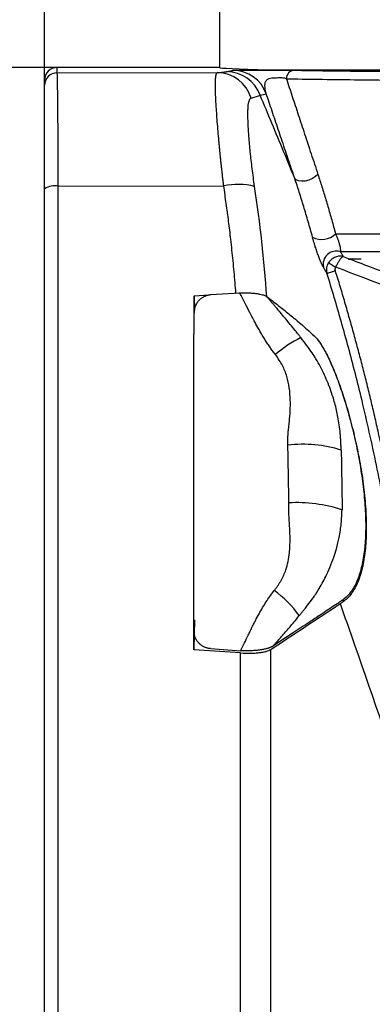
# Model space of a CAD drawing. Header units: millimetres. Extents: x 19 to 819, y 19 to 629.
# Tile 11 of 56: x 358 to 388, y 175 to 258. Entities that reach past the tile are written whole.
import ezdxf

# ---------------------------------------------------------------- set-up
doc = ezdxf.new("R2010")
doc.units = ezdxf.units.MM
doc.header["$LTSCALE"] = 3
doc.layers.add('DIMENSIONS', color=140, linetype='Continuous', lineweight=25)
doc.styles.add('SLDTEXTSTYLE0', font='TXT', dxfattribs={"width": 0.7})
doc.dimstyles.new('SLDDIMSTYLE1', dxfattribs={"dimtxt": 6.474023, "dimasz": 9.906, "dimexe": 0, "dimexo": 0.0625, "dimgap": 1.618506, "dimtad": 0, "dimtih": 1, "dimtoh": 1, "dimrnd": 1e-09, "dimzin": 12, "dimdsep": 46, "dimtxsty": 'SLDTEXTSTYLE0', "dimsah": 1, "dimcen": 0.09, "dimadec": 0, "dimazin": 3, "dimtfac": 1, "dimtofl": 0, "dimtmove": 0, "dimatfit": 3, "dimfxl": 0, "dimfrac": 2, "dimtolj": 1, "dimtzin": 12, "dimarcsym": 0})

# ---------------------------------------------------------------- blocks, each defined once
blk = doc.blocks.new('_D_1')
at = {"layer": 'DIMENSIONS'}
for p, q in [((359.923, 247.985), (359.923, 423.031)), ((493.806, 371.198), (493.806, 423.031)), ((359.923, 413.506), (408.29, 413.506)), ((417.063, 413.506), (414.889, 413.506)), ((414.889, 413.506), (414.889, 403.217)), ((436.301, 413.506), (438.475, 413.506)), ((438.475, 413.506), (438.475, 403.217)), ((493.806, 413.506), (445.073, 413.506)), ((414.889, 403.217), (417.063, 403.217)), ((438.475, 403.217), (436.301, 403.217))]:
    blk.add_line(p, q, dxfattribs=at)
for points in [[(359.923, 413.506), (369.829, 411.982), (369.829, 415.03)], [(493.806, 413.506), (483.9, 415.03), (483.9, 411.982)]]:
    blk.add_solid(points, dxfattribs=at)
at = {"layer": 'DIMENSIONS', "char_height": 6.35, "attachment_point": 1, "style": 'SLDTEXTSTYLE0'}
for s, insert in [('133.9', (414.37, 423.141)), ('5.27', (417.063, 411.402))]:
    blk.add_mtext(s, dxfattribs=dict(at, insert=insert))
blk = doc.blocks.new('_D_2')
at = {"layer": 'DIMENSIONS'}
for p, q in [((478.075, 369.678), (319.957, 369.678)), ((329.482, 369.678), (329.482, 331.984)), ((319.863, 320.246), (317.689, 320.246)), ((317.689, 320.246), (317.689, 309.956)), ((339.101, 320.246), (341.275, 320.246)), ((341.275, 320.246), (341.275, 309.956)), ((317.689, 309.956), (319.863, 309.956)), ((341.275, 309.956), (339.101, 309.956)), ((329.482, 254.438), (329.482, 308.507)), ((370.902, 254.438), (319.957, 254.438))]:
    blk.add_line(p, q, dxfattribs=at)
for points in [[(329.482, 369.678), (327.958, 359.772), (331.006, 359.772)], [(329.482, 254.438), (331.006, 264.344), (327.958, 264.344)]]:
    blk.add_solid(points, dxfattribs=at)
at = {"layer": 'DIMENSIONS', "char_height": 6.35, "attachment_point": 1, "style": 'SLDTEXTSTYLE0'}
for s, insert in [('115.2', (317.17, 329.881)), ('4.54', (319.863, 318.142))]:
    blk.add_mtext(s, dxfattribs=dict(at, insert=insert))
blk = doc.blocks.new('_D_3')
at = {"layer": 'DIMENSIONS'}
for p, q in [((357.176, 254.438), (319.967, 254.438)), ((329.492, 254.438), (329.492, 197.811)), ((319.873, 186.072), (317.699, 186.072)), ((317.699, 186.072), (317.699, 175.783)), ((339.111, 186.072), (341.285, 186.072)), ((341.285, 186.072), (341.285, 175.783)), ((317.699, 175.783), (319.873, 175.783)), ((341.285, 175.783), (339.111, 175.783)), ((329.492, 117.299), (329.492, 174.334)), ((357.268, 117.299), (319.967, 117.299))]:
    blk.add_line(p, q, dxfattribs=at)
for points in [[(329.492, 254.438), (327.968, 244.532), (331.016, 244.532)], [(329.492, 117.299), (331.016, 127.205), (327.968, 127.205)]]:
    blk.add_solid(points, dxfattribs=at)
at = {"layer": 'DIMENSIONS', "char_height": 6.35, "attachment_point": 1, "style": 'SLDTEXTSTYLE0'}
for s, insert in [('137.1', (317.18, 195.707)), ('5.40', (319.873, 183.968))]:
    blk.add_mtext(s, dxfattribs=dict(at, insert=insert))
blk = doc.blocks.new('_D_4')
at = {"layer": 'DIMENSIONS'}
for p, q in [((495.021, 236.545), (495.021, 84.479)), ((359.923, 114.547), (359.923, 84.479)), ((359.923, 94.004), (412.053, 94.004)), ((420.825, 94.004), (418.651, 94.004)), ((418.651, 94.004), (418.651, 83.715)), ((440.064, 94.004), (442.238, 94.004)), ((442.238, 94.004), (442.238, 83.715)), ((495.021, 94.004), (448.836, 94.004)), ((418.651, 83.715), (420.825, 83.715)), ((442.238, 83.715), (440.064, 83.715))]:
    blk.add_line(p, q, dxfattribs=at)
for points in [[(359.923, 94.004), (369.829, 92.48), (369.829, 95.528)], [(495.021, 94.004), (485.115, 95.528), (485.115, 92.48)]]:
    blk.add_solid(points, dxfattribs=at)
at = {"layer": 'DIMENSIONS', "char_height": 6.35, "attachment_point": 1, "style": 'SLDTEXTSTYLE0'}
for s, insert in [('135.1', (418.133, 103.639)), ('5.32', (420.825, 91.9))]:
    blk.add_mtext(s, dxfattribs=dict(at, insert=insert))
blk = doc.blocks.new('_D_5')
at = {"layer": 'DIMENSIONS'}
for p, q in [((478.075, 369.678), (287.559, 369.678)), ((297.084, 369.678), (297.084, 268.034)), ((287.465, 256.295), (285.291, 256.295)), ((285.291, 256.295), (285.291, 246.006)), ((306.704, 256.295), (308.878, 256.295)), ((308.878, 256.295), (308.878, 246.006)), ((285.291, 246.006), (287.465, 246.006)), ((308.878, 246.006), (306.704, 246.006)), ((297.084, 117.299), (297.084, 244.557)), ((357.268, 117.299), (287.559, 117.299))]:
    blk.add_line(p, q, dxfattribs=at)
for points in [[(297.084, 369.678), (295.56, 359.772), (298.608, 359.772)], [(297.084, 117.299), (298.608, 127.205), (295.56, 127.205)]]:
    blk.add_solid(points, dxfattribs=at)
at = {"layer": 'DIMENSIONS', "char_height": 6.35, "attachment_point": 1, "style": 'SLDTEXTSTYLE0'}
for s, insert in [('252.4', (284.773, 265.93)), ('9.94', (287.465, 254.191))]:
    blk.add_mtext(s, dxfattribs=dict(at, insert=insert))

msp = doc.modelspace()

# ---------------------------------------------------------------- linework, layer by layer
for p, q in [((374.712, 268.747), (374.712, 254.438)), ((360.986, 253.987), (360.986, 254.438)), ((374.712, 254.438), (360.986, 254.438)), ((378.938, 254.245), (489.487, 254.245)), ((359.923, 252.924), (359.923, 253.375)), ((360.986, 253.987), (374.515, 253.997)), ((374.515, 253.997), (374.523, 253.997)), ((378.147, 252.091), (378.144, 252.097)), ((361.078, 244.39), (375.058, 244.413)), ((375.058, 244.413), (375.065, 244.413)), ((384.521, 240.355), (495.021, 240.355)), ((384.922, 238.849), (494.098, 238.849)), ((372.559, 235.117), (373.796, 235.196)), ((372.559, 235.117), (372.599, 233.896)), ((376.425, 235.342), (373.98, 235.186)), ((382.703, 231.725), (382.628, 231.787)), ((385.249, 209.289), (385.019, 209.308)), ((372.61, 207.684), (372.527, 205.153)), ((376.484, 204.883), (372.527, 205.153)), ((373.948, 205.248), (376.505, 205.073))]:
    msp.add_line(p, q)
at = {"flags": 128}
for points in [[(383.032, 245.381), (382.838, 245.198), (382.577, 245.035), (382.272, 244.907), (381.952, 244.826), (381.646, 244.8), (381.382, 244.83), (381.184, 244.915), (381.071, 245.046)], [(383.932, 237.905), (383.971, 237.882), (384.024, 237.85), (384.09, 237.81), (384.166, 237.764), (384.251, 237.712), (384.343, 237.656), (384.44, 237.598), (384.54, 237.538)], [(386.701, 238.225), (386.563, 238.224), (386.426, 238.222), (386.29, 238.22), (386.154, 238.219), (386.019, 238.217), (385.885, 238.215), (385.752, 238.214), (385.619, 238.212)]]:
    msp.add_lwpolyline(points, dxfattribs=at)
for centre, radius, start, end in [((375.844, 251.191), 2.999, 19.90158, 89.97142), ((381.079, 253.491), 0.713, 93.56068, 180.96575), ((360.986, 252.924), 1.062, 89.99891, 179.99891), ((374.513, 251.011), 2.986, 16.30768, 89.8088), ((375.323, 251.083), 2.998, 19.7699, 89.95107), ((360.781, 242.779), 1.638, 79.56613, 121.59594), ((376.272, 238.807), 5.735, 75.78368, 102.14667), ((383.34, 241.618), 1.729, 243.8076, 313.06888), ((384.595, 237.768), 1.129, 73.1658, 192.04099), ((386.388, 222.101), 10.622, 116.86932, 130.88776), ((381.74, 211.624), 10.919, 72.64642, 96.58471), ((381.206, 204.843), 12.761, 72.38979, 92.88671), ((374.533, 203.212), 8.441, 34.89121, 55.34455)]:
    msp.add_arc(centre, radius, start, end)
for centre, major_axis, ratio, start_param, end_param in [((360.986, 253.375), (0, 1.063), 0.999962, 0, 1.570796), ((434.212, 254.438), (59.5, 0), 0.008727, 3.141593, 3.520734), ((434.212, 254.438), (59, 0), 0.008727, 3.524112, 5.900666)]:
    msp.add_ellipse(centre, major_axis=major_axis, ratio=ratio, start_param=start_param, end_param=end_param)
for points, knots in [([(375.325, 254.081), (375.366, 254.089), (375.447, 254.103), (375.559, 254.125), (375.663, 254.147), (375.759, 254.169), (375.817, 254.183), (375.846, 254.19)], [0, 0, 0, 0, 0.2002818, 0.4004207, 0.6004186, 0.8002777, 1, 1, 1, 1]), ([(375.846, 254.19), (375.849, 254.191), (375.856, 254.192), (375.879, 254.194), (375.912, 254.196), (375.956, 254.198), (376.01, 254.199), (376.075, 254.201), (376.15, 254.203), (376.235, 254.204), (376.331, 254.206), (376.438, 254.207), (376.555, 254.209), (376.72, 254.211), (376.948, 254.213), (377.261, 254.215), (377.656, 254.217), (378.131, 254.219), (378.654, 254.22), (379.127, 254.219), (379.546, 254.218), (379.932, 254.216), (380.21, 254.214), (380.405, 254.212), (380.544, 254.21), (380.697, 254.208), (380.864, 254.205), (380.976, 254.204), (381.035, 254.203)], [0, 0, 0, 0, 0.026171, 0.05196, 0.077435, 0.10267, 0.127739, 0.152718, 0.177684, 0.202714, 0.227885, 0.253271, 0.278947, 0.304982, 0.354994, 0.405029, 0.455966, 0.528907, 0.596491, 0.651123, 0.704395, 0.758956, 0.817275, 0.841965, 0.872462, 0.908915, 0.951409, 1, 1, 1, 1]), ([(381.035, 254.203), (381.15, 254.201), (381.381, 254.197), (381.737, 254.191), (382.102, 254.185), (382.474, 254.179), (382.855, 254.173), (383.245, 254.168), (383.643, 254.162), (384.049, 254.157), (384.464, 254.151), (385.518, 254.137), (387.307, 254.116), (390.076, 254.087), (393.166, 254.06), (396.674, 254.033), (400.515, 254.008), (404.779, 253.984), (409.357, 253.964), (414.318, 253.946), (419.534, 253.932), (425.037, 253.923), (430.694, 253.917), (436.488, 253.917), (442.301, 253.921), (448.07, 253.931), (453.708, 253.945), (459.12, 253.964), (464.264, 253.987), (469.033, 254.014), (473.436, 254.045), (477.372, 254.078), (480.891, 254.113), (483.913, 254.149), (486.514, 254.187), (488.644, 254.224), (490.383, 254.262), (491.71, 254.299), (492.699, 254.335), (493.229, 254.364), (493.504, 254.385), (493.639, 254.398), (493.735, 254.411), (493.794, 254.424), (493.801, 254.433), (493.805, 254.438)], [0, 0, 0, 0, 0.0047738, 0.0095451, 0.0143147, 0.0190835, 0.0238521, 0.0286214, 0.0333921, 0.0381651, 0.042941, 0.0477207, 0.0738616, 0.100036, 0.1285333, 0.1570649, 0.1878758, 0.2187214, 0.2516716, 0.2846566, 0.3194157, 0.3542106, 0.3902891, 0.4264055, 0.4631817, 0.4999974, 0.5367731, 0.5735895, 0.6096668, 0.6457851, 0.6805414, 0.7153401, 0.7482861, 0.7812764, 0.8120824, 0.8429339, 0.8714259, 0.8999637, 0.926099, 0.9522797, 0.9618228, 0.9713601, 0.980898, 0.9904425, 1, 1, 1, 1]), ([(361.078, 244.39), (361.077, 245.065), (361.075, 245.718), (361.071, 246.983), (361.069, 247.594), (361.063, 248.772), (361.06, 249.322), (361.053, 250.347), (361.049, 250.823), (361.041, 251.694), (361.036, 252.078), (361.027, 252.748), (361.022, 253.035), (361.012, 253.502), (361.007, 253.677), (360.996, 253.917), (360.991, 253.981), (360.986, 253.987)], [0, 0, 0, 0, 0.125, 0.125, 0.25, 0.25, 0.375, 0.375, 0.5, 0.5, 0.625, 0.625, 0.75, 0.75, 0.875, 0.875, 1, 1, 1, 1]), ([(375.065, 244.413), (375.052, 244.524), (375.026, 244.745), (374.987, 245.075), (374.95, 245.403), (374.914, 245.729), (374.879, 246.052), (374.845, 246.372), (374.812, 246.687), (374.781, 246.999), (374.75, 247.307), (374.721, 247.609), (374.692, 247.906), (374.62, 248.687), (374.519, 249.887), (374.421, 251.316), (374.367, 252.479), (374.362, 253.143), (374.379, 253.495), (374.394, 253.67), (374.416, 253.81), (374.445, 253.912), (374.479, 253.98), (374.509, 253.992), (374.523, 253.997)], [0, 0, 0, 0, 0.020848, 0.041728, 0.062629, 0.083542, 0.104459, 0.125368, 0.146261, 0.167128, 0.187959, 0.208745, 0.229477, 0.250144, 0.374588, 0.49995, 0.624, 0.749779, 0.790069, 0.831046, 0.872621, 0.914703, 0.957196, 1, 1, 1, 1]), ([(374.523, 253.997), (374.569, 254.001), (374.661, 254.008), (374.787, 254.019), (374.902, 254.029), (375.008, 254.04), (375.103, 254.05), (375.188, 254.061), (375.263, 254.071), (375.305, 254.078), (375.325, 254.081)], [0, 0, 0, 0, 0.126059, 0.251798, 0.377226, 0.502352, 0.627183, 0.751729, 0.875999, 1, 1, 1, 1]), ([(378.665, 252.212), (378.652, 252.256), (378.619, 252.369), (378.584, 252.538), (378.564, 252.699), (378.557, 252.815), (378.554, 252.907), (378.555, 252.986), (378.561, 253.07), (378.58, 253.161), (378.618, 253.255), (378.67, 253.342), (378.731, 253.406), (378.834, 253.48), (379.002, 253.537), (379.194, 253.558), (379.36, 253.568), (379.54, 253.573), (379.753, 253.574), (379.955, 253.575), (380.124, 253.563), (380.245, 253.535), (380.321, 253.505), (380.354, 253.486), (380.366, 253.479)], [0, 0, 0, 0, 0.056922, 0.146365, 0.212201, 0.256026, 0.286685, 0.323259, 0.349301, 0.390255, 0.439109, 0.474176, 0.509975, 0.535334, 0.599879, 0.644696, 0.667947, 0.715687, 0.772941, 0.832655, 0.892881, 0.946297, 0.980842, 1, 1, 1, 1]), ([(380.366, 253.479), (381.24, 253.465), (382.966, 253.437), (386.053, 253.399), (389.399, 253.365), (393.372, 253.33), (398.003, 253.297), (403.3, 253.266), (408.187, 253.244), (412.563, 253.228), (416.407, 253.216), (420.323, 253.207), (424.292, 253.2), (429.182, 253.195), (434.998, 253.193), (441.677, 253.196), (447.614, 253.206), (452.816, 253.218), (457.338, 253.233), (461.794, 253.251), (466.644, 253.274), (471.769, 253.305), (476.981, 253.345), (480.931, 253.383), (483.846, 253.417), (485.949, 253.445), (487.917, 253.476), (489.711, 253.508), (490.959, 253.536), (491.81, 253.558), (492.376, 253.575), (492.928, 253.593), (493.443, 253.614), (493.897, 253.636), (494.252, 253.66), (494.465, 253.681), (494.494, 253.693), (494.502, 253.697)], [0, 0, 0, 0, 0.03463, 0.068404, 0.101321, 0.133381, 0.174786, 0.214667, 0.253026, 0.278585, 0.304088, 0.329535, 0.354926, 0.380262, 0.422349, 0.464281, 0.506057, 0.535694, 0.565901, 0.596678, 0.628024, 0.670695, 0.714379, 0.759074, 0.78229, 0.806552, 0.831861, 0.858214, 0.885614, 0.896781, 0.909277, 0.923103, 0.938258, 0.954742, 0.972555, 0.991697, 1, 1, 1, 1]), ([(380.366, 253.479), (380.448, 253.232), (380.611, 252.736), (380.86, 251.979), (381.114, 251.207), (381.374, 250.42), (381.638, 249.618), (381.907, 248.801), (382.181, 247.968), (382.46, 247.12), (382.744, 246.257), (382.936, 245.674), (383.032, 245.381)], [0, 0, 0, 0, 0.094315, 0.189871, 0.286679, 0.384746, 0.484079, 0.584687, 0.686576, 0.789753, 0.894226, 1, 1, 1, 1]), ([(359.923, 244.175), (359.923, 244.276), (359.923, 244.478), (359.923, 244.779), (359.923, 245.078), (359.923, 245.375), (359.923, 245.67), (359.923, 246.155), (359.923, 246.82), (359.923, 247.638), (359.923, 248.416), (359.923, 249.389), (359.923, 250.478), (359.923, 251.359), (359.923, 251.927), (359.923, 252.28), (359.923, 252.561), (359.923, 252.741), (359.923, 252.849), (359.923, 252.909), (359.923, 252.919), (359.923, 252.924)], [0, 0, 0, 0, 0.020808, 0.041609, 0.062418, 0.083252, 0.10413, 0.125066, 0.187373, 0.250132, 0.312406, 0.375136, 0.500128, 0.624986, 0.687325, 0.750115, 0.812334, 0.874998, 0.91659, 0.958213, 1, 1, 1, 1]), ([(377.68, 244.366), (377.603, 244.88), (377.535, 245.381), (377.414, 246.353), (377.36, 246.827), (377.268, 247.737), (377.23, 248.164), (377.185, 248.763), (377.171, 248.955), (377.149, 249.326), (377.139, 249.506), (377.118, 250.015), (377.111, 250.316), (377.115, 250.711), (377.118, 250.833), (377.129, 251.059), (377.137, 251.163), (377.167, 251.44), (377.196, 251.581), (377.273, 251.779), (377.321, 251.836), (377.379, 251.85)], [0, 0, 0, 0, 0.125, 0.125, 0.25, 0.25, 0.375, 0.375, 0.4375, 0.4375, 0.5, 0.5, 0.625, 0.625, 0.6875, 0.6875, 0.75, 0.75, 0.875, 0.875, 1, 1, 1, 1]), ([(381.071, 245.046), (380.974, 245.334), (380.782, 245.905), (380.498, 246.751), (380.22, 247.581), (379.947, 248.394), (379.679, 249.19), (379.418, 249.97), (379.161, 250.733), (378.911, 251.48), (378.746, 251.969), (378.665, 252.212)], [0, 0, 0, 0, 0.117796, 0.233916, 0.348361, 0.461134, 0.572237, 0.681672, 0.789442, 0.89555, 1, 1, 1, 1]), ([(382.577, 240.066), (382.515, 240.289), (382.394, 240.732), (382.208, 241.387), (382.021, 242.028), (381.833, 242.657), (381.644, 243.273), (381.454, 243.876), (381.264, 244.467), (381.135, 244.853), (381.071, 245.046)], [0, 0, 0, 0, 0.130351, 0.259114, 0.386321, 0.511995, 0.636165, 0.758866, 0.880132, 1, 1, 1, 1]), ([(383.032, 245.381), (383.089, 245.207), (383.203, 244.859), (383.372, 244.327), (383.54, 243.787), (383.706, 243.238), (383.872, 242.679), (384.036, 242.111), (384.2, 241.534), (384.362, 240.949), (384.468, 240.553), (384.521, 240.355)], [0, 0, 0, 0, 0.107279, 0.215471, 0.324596, 0.434674, 0.545723, 0.657763, 0.770811, 0.884884, 1, 1, 1, 1]), ([(359.923, 132.27), (359.923, 132.811), (359.923, 133.894), (359.923, 135.52), (359.923, 137.149), (359.923, 138.778), (359.923, 140.41), (359.923, 142.044), (359.923, 143.679), (359.923, 145.316), (359.923, 146.955), (359.923, 148.595), (359.923, 150.237), (359.923, 151.881), (359.923, 153.527), (359.923, 155.175), (359.923, 156.824), (359.923, 158.475), (359.923, 161.918), (359.923, 167.156), (359.923, 174.191), (359.923, 181.226), (359.923, 188.257), (359.923, 195.288), (359.923, 202.318), (359.923, 209.349), (359.923, 215.072), (359.923, 219.488), (359.923, 222.598), (359.923, 225.701), (359.923, 228.797), (359.923, 231.886), (359.923, 234.969), (359.923, 238.045), (359.923, 241.114), (359.923, 243.154), (359.923, 244.175)], [0, 0, 0, 0, 0.014688, 0.029375, 0.044062, 0.05875, 0.073439, 0.08813, 0.102823, 0.117518, 0.132216, 0.146918, 0.161625, 0.176335, 0.191051, 0.205773, 0.220501, 0.235235, 0.249976, 0.312632, 0.375168, 0.43762, 0.50003, 0.562417, 0.624862, 0.687405, 0.750084, 0.77792, 0.80573, 0.83352, 0.861292, 0.889049, 0.916795, 0.944533, 0.972267, 1, 1, 1, 1]), ([(361.078, 132.066), (361.078, 141.327), (361.078, 150.648), (361.078, 162.374), (361.078, 164.722), (361.078, 169.428), (361.078, 171.783), (361.078, 178.847), (361.078, 183.556), (361.078, 192.973), (361.078, 197.682), (361.078, 204.744), (361.078, 207.099), (361.078, 211.797), (361.078, 214.142), (361.078, 225.849), (361.078, 235.151), (361.078, 244.39)], [0, 0, 0, 0, 0.25, 0.25, 0.3125, 0.3125, 0.375, 0.375, 0.5, 0.5, 0.625, 0.625, 0.6875, 0.6875, 0.75, 0.75, 1, 1, 1, 1]), ([(376.1, 235.343), (376.077, 235.643), (376.029, 236.244), (375.949, 237.15), (375.862, 238.061), (375.767, 238.978), (375.644, 240.094), (375.486, 241.407), (375.287, 242.913), (375.139, 243.913), (375.065, 244.413)], [0, 0, 0, 0, 0.098599, 0.197954, 0.298068, 0.398945, 0.500592, 0.66715, 0.833612, 1, 1, 1, 1]), ([(383.491, 237.533), (383.48, 237.553), (383.457, 237.593), (383.421, 237.661), (383.383, 237.735), (383.345, 237.815), (383.283, 237.951), (383.194, 238.161), (383.07, 238.484), (382.94, 238.854), (382.824, 239.213), (382.728, 239.53), (382.649, 239.802), (382.601, 239.977), (382.577, 240.066)], [0, 0, 0, 0, 0.052468, 0.103512, 0.153269, 0.201881, 0.249503, 0.378512, 0.500133, 0.625791, 0.749676, 0.830753, 0.913566, 1, 1, 1, 1]), ([(384.521, 240.355), (384.536, 240.323), (384.564, 240.261), (384.607, 240.163), (384.647, 240.067), (384.685, 239.972), (384.739, 239.829), (384.806, 239.631), (384.867, 239.413), (384.907, 239.23), (384.929, 239.076), (384.935, 238.943), (384.927, 238.882), (384.922, 238.849)], [0, 0, 0, 0, 0.053949, 0.104718, 0.152677, 0.198265, 0.241992, 0.352163, 0.465789, 0.573129, 0.696109, 0.837767, 1, 1, 1, 1]), ([(385.164, 238.442), (385.064, 238.466), (384.96, 238.474), (384.746, 238.457), (384.634, 238.432), (384.415, 238.345), (384.305, 238.283), (384.102, 238.121), (384.008, 238.021), (383.932, 237.905)], [0, 0, 0, 0, 0.25, 0.25, 0.5, 0.5, 0.75, 0.75, 1, 1, 1, 1]), ([(384.54, 237.538), (384.545, 237.55), (384.559, 237.583), (384.588, 237.642), (384.65, 237.768), (384.75, 237.951), (384.862, 238.127), (384.958, 238.257), (385.046, 238.358), (385.115, 238.419), (385.153, 238.437), (385.164, 238.442)], [0, 0, 0, 0, 0.027574, 0.071796, 0.133502, 0.311611, 0.508473, 0.618362, 0.750919, 0.933797, 1, 1, 1, 1]), ([(384.922, 238.849), (384.963, 238.78), (385.044, 238.644), (385.124, 238.509), (385.164, 238.442)], [0, 0, 0, 0, 0.501945, 1, 1, 1, 1]), ([(383.793, 237.014), (383.743, 237.099), (383.644, 237.271), (383.543, 237.445), (383.491, 237.533)], [0, 0, 0, 0, 0.49556, 1, 1, 1, 1]), ([(404.305, 230.494), (404.295, 230.497), (404.29, 230.501), (404.275, 230.507), (404.253, 230.517), (404.228, 230.527), (404.176, 230.547), (404.138, 230.561), (404.064, 230.583), (404.035, 230.592), (403.968, 230.61), (403.932, 230.619), (403.836, 230.647), (403.779, 230.664), (403.672, 230.697), (403.622, 230.714), (403.521, 230.747), (403.469, 230.763), (403.314, 230.813), (403.211, 230.846), (402.688, 231.013), (402.268, 231.148), (401.019, 231.556), (400.188, 231.833), (397.697, 232.676), (396.042, 233.256), (391.091, 235.032), (387.809, 236.268), (384.54, 237.538)], [0, 0, 0, 0, 0.001953, 0.001953, 0.003906, 0.007812, 0.007812, 0.015625, 0.015625, 0.019531, 0.019531, 0.023437, 0.023437, 0.03125, 0.03125, 0.039063, 0.039063, 0.046875, 0.046875, 0.0625, 0.0625, 0.125, 0.125, 0.25, 0.25, 0.5, 0.5, 1, 1, 1, 1]), ([(385.724, 238.225), (385.706, 238.225), (385.671, 238.224), (385.637, 238.216), (385.619, 238.212)], [0, 0, 0, 0, 0.504932, 1, 1, 1, 1]), ([(385.619, 238.212), (385.645, 238.212), (385.695, 238.213), (385.735, 238.213), (385.754, 238.213)], [0, 0, 0, 0, 0.521912, 1, 1, 1, 1]), ([(385.754, 238.213), (386.409, 237.961), (387.703, 237.462), (389.624, 236.733), (391.502, 236.03), (393.338, 235.354), (395.348, 234.627), (397.524, 233.856), (399.504, 233.174), (401.078, 232.644), (402.075, 232.314), (402.866, 232.056), (403.365, 231.895), (403.762, 231.768), (404.016, 231.686), (404.214, 231.624), (404.37, 231.576), (404.519, 231.531), (404.617, 231.499), (404.661, 231.485)], [0, 0, 0, 0, 0.104869, 0.207247, 0.307145, 0.404579, 0.499572, 0.626602, 0.749613, 0.812588, 0.874919, 0.906545, 0.936915, 0.953333, 0.968778, 0.976741, 0.984446, 0.993099, 1, 1, 1, 1]), ([(383.793, 237.014), (383.8, 237.016), (383.821, 237.023), (383.898, 237.047), (383.954, 237.064), (384.091, 237.107), (384.172, 237.132), (384.339, 237.184), (384.426, 237.21), (384.506, 237.236)], [0, 0, 0, 0, 0.25, 0.25, 0.5, 0.5, 0.75, 0.75, 1, 1, 1, 1]), ([(389.009, 215.292), (388.956, 215.6), (388.798, 216.518), (388.463, 218.351), (387.979, 220.806), (387.393, 223.538), (386.795, 226.114), (386.204, 228.498), (385.624, 230.713), (385.028, 232.867), (384.421, 234.963), (384.001, 236.336), (383.793, 237.014)], [0, 0, 0, 0, 0.0419461, 0.1250204, 0.2500363, 0.3777141, 0.5000065, 0.6048658, 0.7072646, 0.807233, 0.9048015, 1, 1, 1, 1]), ([(389.738, 215.393), (389.699, 215.616), (389.618, 216.078), (389.457, 217), (389.16, 218.62), (388.71, 220.918), (388.217, 223.225), (387.803, 225.052), (387.478, 226.428), (387.15, 227.775), (386.804, 229.137), (386.452, 230.487), (386.085, 231.843), (385.707, 233.196), (385.318, 234.546), (384.919, 235.893), (384.644, 236.788), (384.506, 237.236)], [0, 0, 0, 0, 0.030224, 0.062494, 0.125004, 0.250022, 0.37501, 0.439886, 0.499997, 0.563763, 0.62499, 0.687486, 0.749983, 0.812481, 0.874983, 0.937489, 1, 1, 1, 1]), ([(373.98, 235.186), (373.94, 235.182), (373.862, 235.176), (373.745, 235.155), (373.632, 235.125), (373.521, 235.087), (373.364, 235.02), (373.17, 234.905), (372.961, 234.722), (372.789, 234.504), (372.674, 234.281), (372.603, 234.071), (372.565, 233.88), (372.56, 233.75), (372.557, 233.685)], [0, 0, 0, 0, 0.051744, 0.103011, 0.154103, 0.205325, 0.256978, 0.378462, 0.499875, 0.62177, 0.743794, 0.829338, 0.914276, 1, 1, 1, 1]), ([(376.1, 235.343), (376.444, 235.363), (376.819, 235.385), (377.119, 235.357), (377.143, 235.354)], [0, 0, 0, 0, 0.9189108, 1, 1, 1, 1]), ([(376.425, 235.342), (376.475, 235.345), (376.576, 235.351), (376.726, 235.356), (376.876, 235.358), (377.026, 235.358), (377.242, 235.354), (377.518, 235.339), (377.83, 235.307), (378.112, 235.261), (378.328, 235.209), (378.489, 235.157), (378.606, 235.107), (378.664, 235.07), (378.693, 235.051)], [0, 0, 0, 0, 0.048743, 0.097977, 0.147936, 0.198843, 0.250909, 0.37383, 0.500277, 0.62473, 0.749999, 0.834054, 0.917121, 1, 1, 1, 1]), ([(379.435, 230.131), (379.363, 230.225), (379.218, 230.416), (379.006, 230.715), (378.793, 231.028), (378.581, 231.358), (378.369, 231.702), (378.157, 232.061), (377.913, 232.493), (377.617, 233.044), (377.261, 233.723), (376.856, 234.506), (376.575, 235.051), (376.425, 235.342)], [0, 0, 0, 0, 0.0586423, 0.1193281, 0.1820953, 0.246978, 0.314007, 0.3832102, 0.4546129, 0.5606801, 0.694697, 0.836776, 1, 1, 1, 1]), ([(378.693, 235.051), (378.861, 234.925), (379.191, 234.675), (379.67, 234.304), (380.127, 233.944), (380.561, 233.594), (381.049, 233.192), (381.573, 232.748), (382.116, 232.27), (382.597, 231.83), (382.883, 231.547), (383.02, 231.413)], [0, 0, 0, 0, 0.106358, 0.209567, 0.309627, 0.406543, 0.500316, 0.641837, 0.772283, 0.891666, 1, 1, 1, 1]), ([(381.587, 231.576), (381.527, 231.652), (381.367, 231.853), (381.069, 232.225), (380.652, 232.737), (380.19, 233.295), (379.768, 233.798), (379.462, 234.159), (379.241, 234.418), (379.054, 234.636), (378.874, 234.846), (378.752, 234.986), (378.694, 235.053)], [0, 0, 0, 0, 0.064311, 0.169111, 0.314225, 0.500027, 0.647879, 0.750059, 0.814874, 0.875071, 0.940737, 1, 1, 1, 1]), ([(372.542, 221.923), (372.543, 222.485), (372.544, 223.609), (372.546, 225.293), (372.548, 226.975), (372.55, 228.655), (372.552, 230.334), (372.555, 232.011), (372.556, 233.127), (372.557, 233.685)], [0, 0, 0, 0, 0.142958, 0.285874, 0.428752, 0.571599, 0.714419, 0.857218, 1, 1, 1, 1]), ([(382.703, 231.725), (382.869, 231.573), (383.037, 231.372), (383.379, 230.876), (383.553, 230.582), (383.821, 230.069), (383.911, 229.887), (384.09, 229.504), (384.179, 229.304), (384.447, 228.674), (384.626, 228.217), (384.893, 227.476), (384.983, 227.219), (385.158, 226.693), (385.245, 226.424), (385.5, 225.598), (385.664, 225.024), (385.98, 223.826), (386.132, 223.199), (386.406, 221.939), (386.531, 221.301), (386.751, 220.008), (386.847, 219.347), (386.996, 218.058), (387.051, 217.425), (387.117, 216.182), (387.127, 215.567), (387.099, 214.411), (387.061, 213.865), (386.967, 213.093), (386.929, 212.842), (386.842, 212.363), (386.793, 212.135), (386.63, 211.486), (386.499, 211.098), (386.273, 210.582), (386.192, 210.421), (386.023, 210.127), (385.935, 209.993), (385.659, 209.628), (385.461, 209.434), (385.249, 209.289)], [0, 0, 0, 0, 0.0625, 0.0625, 0.125, 0.125, 0.15625, 0.15625, 0.1875, 0.1875, 0.25, 0.25, 0.28125, 0.28125, 0.3125, 0.3125, 0.375, 0.375, 0.4375, 0.4375, 0.5, 0.5, 0.5625, 0.5625, 0.625, 0.625, 0.6875, 0.6875, 0.75, 0.75, 0.78125, 0.78125, 0.8125, 0.8125, 0.875, 0.875, 0.90625, 0.90625, 0.9375, 0.9375, 1, 1, 1, 1]), ([(384.996, 222.046), (384.994, 222.134), (384.988, 222.325), (384.975, 222.627), (384.957, 222.955), (384.925, 223.419), (384.865, 224.003), (384.735, 224.87), (384.513, 225.867), (384.133, 227.111), (383.607, 228.416), (383.038, 229.502), (382.365, 230.559), (381.915, 231.147), (381.587, 231.576)], [0, 0, 0, 0, 0.025621, 0.056027, 0.087602, 0.120726, 0.190844, 0.257275, 0.375029, 0.487691, 0.636776, 0.785986, 0.843913, 1, 1, 1, 1]), ([(383.032, 231.351), (383.355, 230.937), (383.687, 230.358), (384.113, 229.434), (384.2, 229.239), (384.37, 228.833), (384.455, 228.623), (384.709, 227.969), (384.876, 227.503), (385.208, 226.509), (385.373, 225.978), (385.687, 224.887), (385.838, 224.324), (386.051, 223.452), (386.119, 223.157), (386.253, 222.557), (386.317, 222.251), (386.499, 221.338), (386.607, 220.726), (386.746, 219.806), (386.789, 219.499), (386.866, 218.883), (386.901, 218.573), (386.991, 217.653), (387.032, 217.057), (387.063, 216.186), (387.069, 215.9), (387.069, 215.337), (387.063, 215.058), (387.031, 214.243), (386.988, 213.734), (386.89, 213.02), (386.852, 212.791), (386.764, 212.348), (386.715, 212.134), (386.551, 211.527), (386.423, 211.167), (386.206, 210.691), (386.129, 210.542), (385.969, 210.267), (385.885, 210.14), (385.624, 209.794), (385.437, 209.61), (385.25, 209.471)], [0, 0, 0, 0, 0.125, 0.125, 0.15625, 0.15625, 0.1875, 0.1875, 0.25, 0.25, 0.3125, 0.3125, 0.375, 0.375, 0.40625, 0.40625, 0.4375, 0.4375, 0.5, 0.5, 0.53125, 0.53125, 0.5625, 0.5625, 0.625, 0.625, 0.65625, 0.65625, 0.6875, 0.6875, 0.75, 0.75, 0.78125, 0.78125, 0.8125, 0.8125, 0.875, 0.875, 0.90625, 0.90625, 0.9375, 0.9375, 1, 1, 1, 1]), ([(380.487, 222.471), (380.486, 222.553), (380.482, 222.717), (380.485, 222.965), (380.494, 223.214), (380.512, 223.501), (380.549, 223.877), (380.602, 224.339), (380.654, 224.845), (380.688, 225.335), (380.703, 225.804), (380.701, 226.464), (380.636, 227.294), (380.46, 228.132), (380.245, 228.761), (380.032, 229.228), (379.764, 229.687), (379.547, 229.98), (379.435, 230.131)], [0, 0, 0, 0, 0.030887, 0.062037, 0.093473, 0.125217, 0.170765, 0.236439, 0.30128, 0.363226, 0.422344, 0.478714, 0.612868, 0.736413, 0.800588, 0.863222, 0.929458, 1, 1, 1, 1]), ([(372.539, 219.109), (372.54, 219.579), (372.541, 220.517), (372.542, 221.454), (372.542, 221.923)], [0, 0, 0, 0, 0.500012, 1, 1, 1, 1]), ([(380.564, 217.587), (380.565, 217.689), (380.567, 217.926), (380.564, 218.333), (380.559, 218.811), (380.549, 219.388), (380.534, 220.202), (380.519, 221.066), (380.504, 221.88), (380.493, 222.286), (380.487, 222.471)], [0, 0, 0, 0, 0.06212, 0.145452, 0.25, 0.355514, 0.5, 0.749998, 0.886455, 1, 1, 1, 1]), ([(384.996, 222.046), (385.01, 221.609), (385.017, 221.19), (385.03, 220.378), (385.036, 219.989), (385.05, 219.189), (385.057, 218.783), (385.065, 218.164), (385.068, 217.96), (385.071, 217.512), (385.072, 217.272), (385.067, 217.006)], [0, 0, 0, 0, 0.25, 0.25, 0.5, 0.5, 0.75, 0.75, 0.875, 0.875, 1, 1, 1, 1]), ([(372.529, 206.847), (372.529, 207.359), (372.53, 208.382), (372.531, 209.917), (372.532, 211.45), (372.534, 212.984), (372.535, 214.516), (372.536, 216.048), (372.538, 217.579), (372.539, 218.599), (372.539, 219.109)], [0, 0, 0, 0, 0.1249728, 0.249946, 0.3749233, 0.4999084, 0.6249049, 0.7499165, 0.874947, 1, 1, 1, 1]), ([(379.332, 210.156), (379.388, 210.228), (379.498, 210.371), (379.651, 210.589), (379.79, 210.805), (379.96, 211.094), (380.145, 211.463), (380.351, 211.991), (380.519, 212.629), (380.619, 213.284), (380.664, 213.858), (380.677, 214.337), (380.674, 214.811), (380.654, 215.34), (380.622, 215.878), (380.591, 216.405), (380.572, 216.857), (380.561, 217.244), (380.563, 217.48), (380.564, 217.587)], [0, 0, 0, 0, 0.035557, 0.069959, 0.103255, 0.135502, 0.200126, 0.263378, 0.355141, 0.455215, 0.520107, 0.578112, 0.640819, 0.70373, 0.783202, 0.849927, 0.908289, 0.958305, 1, 1, 1, 1]), ([(381.456, 208.041), (381.509, 208.106), (381.613, 208.235), (381.764, 208.421), (381.906, 208.598), (382.149, 208.904), (382.421, 209.257), (382.697, 209.645), (382.888, 209.928), (383.123, 210.294), (383.4, 210.768), (383.732, 211.406), (384.067, 212.145), (384.36, 212.922), (384.577, 213.623), (384.721, 214.176), (384.836, 214.699), (384.932, 215.248), (385.005, 215.84), (385.051, 216.424), (385.062, 216.813), (385.067, 217.006)], [0, 0, 0, 0, 0.025014, 0.048742, 0.071319, 0.092842, 0.165463, 0.205393, 0.236867, 0.269116, 0.337844, 0.404975, 0.490427, 0.588955, 0.662535, 0.717093, 0.764666, 0.826194, 0.885372, 0.94313, 1, 1, 1, 1]), ([(376.505, 205.073), (376.61, 205.292), (376.821, 205.729), (377.087, 206.284), (377.316, 206.754), (377.497, 207.119), (377.668, 207.46), (377.872, 207.856), (378.121, 208.314), (378.425, 208.838), (378.728, 209.318), (379.025, 209.756), (379.232, 210.026), (379.332, 210.156)], [0, 0, 0, 0, 0.124894, 0.249819, 0.316249, 0.393969, 0.45917, 0.512608, 0.623339, 0.727324, 0.824671, 0.915509, 1, 1, 1, 1]), ([(385.25, 209.471), (385.185, 209.423), (385.048, 209.322), (384.822, 209.163), (384.566, 208.988), (384.248, 208.774), (383.796, 208.474), (383.136, 208.036), (382.157, 207.389), (380.823, 206.509), (379.791, 205.83), (379.217, 205.452)], [0, 0, 0, 0, 0.034593, 0.073785, 0.117581, 0.164726, 0.232986, 0.341896, 0.491716, 0.716985, 1, 1, 1, 1]), ([(379.217, 205.451), (379.228, 205.462), (379.255, 205.49), (379.305, 205.545), (379.373, 205.618), (379.457, 205.711), (379.558, 205.824), (379.677, 205.956), (379.842, 206.141), (380.079, 206.409), (380.362, 206.734), (380.686, 207.111), (381.044, 207.535), (381.31, 207.861), (381.456, 208.041)], [0, 0, 0, 0, 0.015411, 0.038254, 0.068599, 0.106477, 0.15193, 0.204974, 0.265598, 0.37198, 0.521382, 0.642612, 0.802676, 1, 1, 1, 1]), ([(373.948, 205.248), (373.91, 205.251), (373.833, 205.258), (373.72, 205.28), (373.608, 205.31), (373.498, 205.35), (373.391, 205.398), (373.288, 205.455), (373.188, 205.52), (373.094, 205.593), (373.005, 205.675), (372.885, 205.803), (372.747, 205.996), (372.637, 206.23), (372.573, 206.447), (372.536, 206.64), (372.532, 206.776), (372.529, 206.847)], [0, 0, 0, 0, 0.049016, 0.098172, 0.147502, 0.197039, 0.246819, 0.296874, 0.347236, 0.397938, 0.449012, 0.500489, 0.621319, 0.750052, 0.826618, 0.909925, 1, 1, 1, 1]), ([(376.484, 204.883), (376.772, 204.863), (377.05, 204.855), (377.452, 204.861), (377.583, 204.866), (377.83, 204.882), (377.949, 204.893), (378.173, 204.92), (378.28, 204.936), (378.477, 204.973), (378.567, 204.995), (378.813, 205.065), (378.946, 205.121), (379.041, 205.183)], [0, 0, 0, 0, 0.25, 0.25, 0.375, 0.375, 0.5, 0.5, 0.625, 0.625, 0.75, 0.75, 1, 1, 1, 1]), ([(379.217, 205.452), (379.195, 205.439), (379.151, 205.413), (379.073, 205.376), (378.987, 205.34), (378.892, 205.305), (378.737, 205.256), (378.508, 205.196), (378.177, 205.136), (377.813, 205.09), (377.472, 205.065), (377.185, 205.056), (376.957, 205.055), (376.731, 205.06), (376.579, 205.069), (376.505, 205.073)], [0, 0, 0, 0, 0.048698, 0.09787, 0.147639, 0.19812, 0.249425, 0.376231, 0.49922, 0.627764, 0.7486, 0.815237, 0.87893, 0.940291, 1, 1, 1, 1]), ([(379.041, 148.132), (379.041, 157.57), (379.041, 167.063), (379.041, 186.149), (379.041, 195.675), (379.041, 205.183)], [0, 0, 0, 0, 0.5, 0.5, 1, 1, 1, 1]), ([(376.484, 148.062), (376.484, 157.432), (376.484, 166.9), (376.484, 185.889), (376.484, 195.409), (376.484, 204.883)], [0, 0, 0, 0, 0.5, 0.5, 1, 1, 1, 1]), ([(385.835, 164.59), (386.103, 165.271), (386.638, 166.631), (387.433, 168.676), (388.357, 171.079), (389.402, 173.831), (390.174, 175.91), (390.557, 176.942)], [0, 0, 0, 0, 0.166642, 0.332909, 0.498845, 0.751063, 1, 1, 1, 1])]:
    msp.add_open_spline(points, degree=3, knots=knots)
for points in [[(377.379, 251.85), (377.743, 251.933), (378, 252.015), (378.144, 252.097)], [(378.144, 252.097), (378.351, 252.136), (378.524, 252.174), (378.665, 252.212)], [(380.132, 247.323), (379.474, 248.914), (378.812, 250.503), (378.147, 252.091)], [(381.071, 245.046), (380.759, 245.805), (380.446, 246.564), (380.132, 247.323)], [(378.713, 235.02), (378.487, 238.14), (378.145, 241.255), (377.68, 244.366)], [(385.164, 238.442), (385.351, 238.37), (385.537, 238.298), (385.724, 238.225)], [(383.932, 237.905), (383.752, 237.632), (383.71, 237.304), (383.793, 237.014)], [(384.506, 237.236), (384.475, 237.335), (384.485, 237.447), (384.54, 237.538)], [(386.701, 238.225), (386.368, 238.225), (386.043, 238.225), (385.724, 238.225)], [(386.701, 238.225), (386.379, 238.221), (386.063, 238.217), (385.754, 238.213)], [(372.527, 205.153), (372.533, 215.205), (372.544, 225.193), (372.559, 235.117)], [(384.905, 209.057), (385.021, 209.134), (385.136, 209.211), (385.249, 209.289)], [(379.041, 205.183), (381.001, 206.474), (382.956, 207.765), (384.905, 209.057)], [(384.905, 209.057), (385.141, 208.39), (385.377, 207.723), (385.611, 207.055)], [(385.611, 207.055), (385.686, 206.843), (385.76, 206.631), (385.835, 206.419)], [(385.835, 206.419), (387.426, 201.881), (388.987, 197.309), (390.51, 192.694)]]:
    msp.add_open_spline(points, degree=3)

# ---------------------------------------------------------------- dimensions: what is measured, and where the dimension line sits
at = {"layer": 'DIMENSIONS'}
for base, p1, p2, angle, picture, middle in [((359.923, 413.506), (493.806, 367.388), (359.923, 244.175), 0, '_D_1', (426.682, 413.506)), ((297.084, 117.299), (481.885, 369.678), (361.078, 117.299), 90, '_D_5', (297.084, 256.295)), ((329.482, 369.678), (374.712, 254.438), (481.885, 369.678), 90, '_D_2', (329.482, 320.246)), ((329.492, 117.299), (360.986, 254.438), (361.078, 117.299), 90, '_D_3', (329.492, 186.072))]:
    dim = msp.add_linear_dim(base=base, p1=p1, p2=p2, angle=angle, dimstyle='SLDDIMSTYLE1', dxfattribs=at)
    dim.commit()
    dim.dimension.update_dxf_attribs({"geometry": picture, "text_midpoint": middle, "dimtype": 160})
dim = msp.add_linear_dim(base=(359.923, 94.004), p1=(495.021, 240.355), p2=(359.923, 118.357), dimstyle='SLDDIMSTYLE1', dxfattribs=at)
dim.commit()
dim.dimension.update_dxf_attribs({"geometry": '_D_4', "text_midpoint": (430.444, 94.004), "dimtype": 160})

doc.saveas('drawing.dxf')
